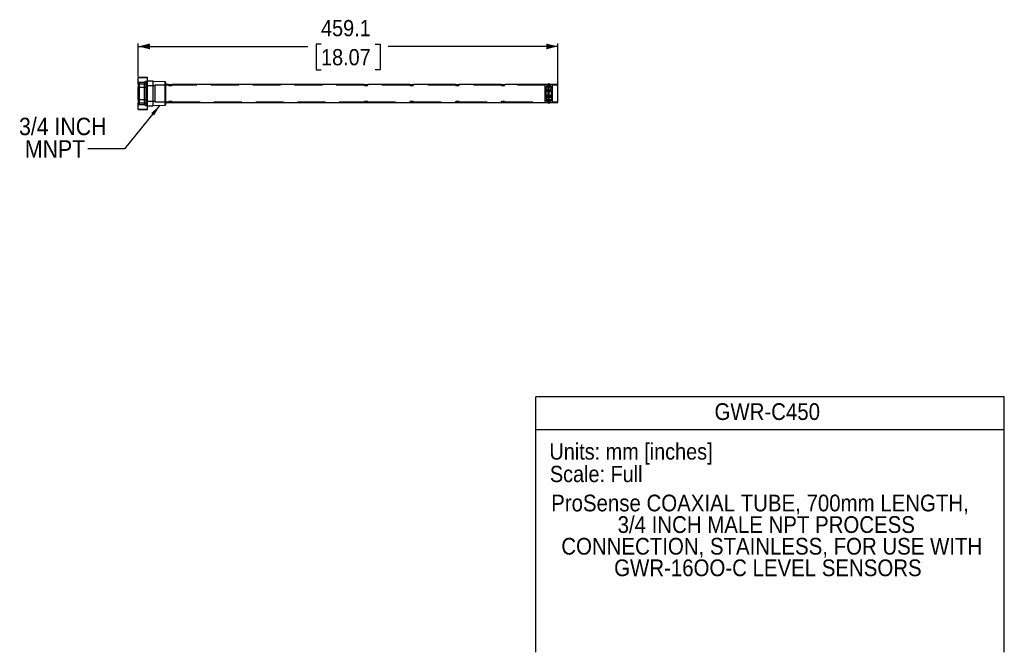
# Model space of a CAD drawing. Header units: millimetres. Extents: x 37 to 2032, y 0 to 692.
# Tile 2 of 2: x 955 to 2032, y 0 to 692. Entities that reach past the tile are written whole.
import ezdxf
from ezdxf.enums import TextEntityAlignment as Align

# ---------------------------------------------------------------- set-up
doc = ezdxf.new("R2010")
doc.units = ezdxf.units.MM
doc.linetypes.add('SLD-Dashed', pattern=[45.72, 30.48, -15.24])
doc.linetypes.add('SLD-Solid', pattern=[0])
doc.layers.add('DIMENSIONS', color=140, linetype='SLD-Solid', lineweight=25)
doc.layers.add('TEXT', color=140, linetype='SLD-Solid', lineweight=25)
doc.layers.add('HIDDEN', color=102, linetype='SLD-Dashed')
doc.layers.add('SLD-DEFPOINTS', color=7, linetype='Continuous', plot=False)
doc.layers.get('SLD-DEFPOINTS').off()
doc.styles.add('SLDTEXTSTYLE0', font='GOTHIC.TTF', dxfattribs={"width": 0.913})
doc.styles.get("Standard").update_dxf_attribs({"font": 'GOTHIC.TTF'})
doc.dimstyles.new('SLDDIMSTYLE3', dxfattribs={"dimtxt": 17.78, "dimasz": 12.7, "dimexe": 0, "dimexo": 0.0625, "dimgap": 4.445, "dimtad": 0, "dimtih": 1, "dimtoh": 1, "dimdec": 1, "dimrnd": 1e-09, "dimzin": 12, "dimdsep": 46, "dimtxsty": 'SLDTEXTSTYLE0', "dimsah": 1, "dimcen": 0.09, "dimadec": 0, "dimazin": 3, "dimtfac": 1, "dimtdec": 1, "dimtofl": 0, "dimtmove": 0, "dimatfit": 3, "dimfxl": 0, "dimfrac": 2, "dimtolj": 1, "dimtzin": 12, "dimarcsym": 0})
doc.dimstyles.new('SLDDIMSTYLE4', dxfattribs={"dimtxt": 0.18, "dimasz": 12.7, "dimexe": 0, "dimexo": 0.0625, "dimgap": 0, "dimtad": 0, "dimtih": 1, "dimtoh": 1, "dimdec": 0, "dimrnd": 1e-09, "dimzin": 0, "dimdsep": 46, "dimtxsty": 'Standard', "dimsah": 1, "dimcen": 0.09, "dimadec": 0, "dimazin": 0, "dimtfac": 12.7, "dimtdec": 0, "dimtofl": 0, "dimtmove": 0, "dimatfit": 3, "dimfxl": 0, "dimfrac": 2, "dimtolj": 1, "dimtzin": 0, "dimarcsym": 0})

# ---------------------------------------------------------------- blocks, each defined once
blk = doc.blocks.new('Block1')
at = {"color": 140, "linetype": 'SLD-Solid', "lineweight": 18}
blk.add_line((2032, 0), (1519.4, 0), dxfattribs=at)
at = {"layer": 'TEXT'}
for p, q in [((2032, 279.4), (1519.4, 279.4)), ((1519.4, 0), (1519.4, 279.4)), ((2032, 0), (2032, 279.4)), ((1519.4, 243.8), (2032, 243.8))]:
    blk.add_line(p, q, dxfattribs=at)
at = {"layer": 'TEXT', "char_height": 17.78, "attachment_point": 1, "style": 'SLDTEXTSTYLE0'}
for s, insert in [('Units: mm [inches]', (1534.3, 228.6)), ('Scale: Full', (1534.8, 204))]:
    blk.add_mtext(s, dxfattribs=dict(at, insert=insert))
at = {"layer": 'TEXT', "color": 140, "style": 'SLDTEXTSTYLE0', "width": 0.913}
for tag, p in [('AUTOATTR1', (1714.9, 248.7)), ('AUTOATTR0_0', (1536.2, 148.7)), ('AUTOATTR0_1', (1608.9, 125.1)), ('AUTOATTR0_2', (1547.3, 101.4)), ('AUTOATTR0_3', (1605.1, 77.8))]:
    blk.add_attdef(tag, text='', height=18.3, dxfattribs=at).set_placement(p, align=Align.BOTTOM_LEFT)
blk = doc.blocks.new('_D_3')
at = {"layer": 'DIMENSIONS'}
for p, q in [((1084.4, 630), (1084.4, 666)), ((1084.4, 662.9), (1270, 662.9)), ((1284.4, 665.5), (1279, 665.5)), ((1279, 665.5), (1279, 637.2)), ((1343.6, 665.5), (1349, 665.5)), ((1349, 665.5), (1349, 637.2)), ((1543.5, 662.9), (1358, 662.9)), ((1543.5, 621.6), (1543.5, 666)), ((1279, 637.2), (1284.4, 637.2)), ((1349, 637.2), (1343.6, 637.2))]:
    blk.add_line(p, q, dxfattribs=at)
for points in [[(1084.4, 662.9), (1097.1, 659.7), (1097.1, 666)], [(1543.5, 662.9), (1530.8, 666), (1530.8, 659.7)]]:
    blk.add_solid(points, dxfattribs=at)
at = {"layer": 'DIMENSIONS', "char_height": 17.78, "attachment_point": 1, "style": 'SLDTEXTSTYLE0'}
for s, insert in [('459.1', (1284.4, 691.8)), ('18.07', (1284.4, 660))]:
    blk.add_mtext(s, dxfattribs=dict(at, insert=insert))
blk = doc.blocks.new('SW_NOTE_1')
at = {"layer": 'TEXT', "color": 0, "char_height": 19.05, "attachment_point": 1, "style": 'SLDTEXTSTYLE0'}
for s, insert in [('3/4 INCH', (-75.4, 34.1)), (' MNPT', (-75.4, 9.5))]:
    blk.add_mtext(s, dxfattribs=dict(at, insert=insert))

msp = doc.modelspace()

# ---------------------------------------------------------------- linework, layer by layer
for p, q in [((1094.44, 628.86), (1084.44, 628.86)), ((1084.44, 628.86), (1084.44, 628.76)), ((1084.44, 628.76), (1094.44, 628.76)), ((1084.44, 621.67), (1084.44, 628.76)), ((1094.44, 628.76), (1094.44, 628.86)), ((1094.44, 621.67), (1094.44, 628.76)), ((1094.44, 621.67), (1084.44, 621.67)), ((1084.44, 621.67), (1084.44, 618.44)), ((1084.44, 618.44), (1094.44, 618.44)), ((1084.44, 604.27), (1084.44, 618.44)), ((1100.64, 624.73), (1094.44, 624.73)), ((1094.44, 618.44), (1094.44, 621.67)), ((1094.44, 604.27), (1094.44, 618.44)), ((1100.64, 597.98), (1100.64, 624.73)), ((1113.66, 624.09), (1100.64, 624.49)), ((1114.44, 623.3), (1113.66, 624.09)), ((1113.66, 624.09), (1113.66, 598.63)), ((1114.44, 599.41), (1114.44, 623.3)), ((1117.55, 621.36), (1114.44, 621.36)), ((1331.55, 621.36), (1121.52, 621.36)), ((1381.55, 621.36), (1335.52, 621.36)), ((1431.55, 621.36), (1385.52, 621.36)), ((1481.55, 621.36), (1435.52, 621.36)), ((1531.57, 621.36), (1485.52, 621.36)), ((1533.04, 621.72), (1533.04, 621.7)), ((1533.04, 621.7), (1533.04, 601.02)), ((1534.04, 621.7), (1534.04, 621.72)), ((1534.04, 601.02), (1534.04, 621.7)), ((1543.54, 621.36), (1535.53, 621.36)), ((1543.54, 601.36), (1543.54, 621.36)), ((1094.44, 604.27), (1084.44, 604.27)), ((1084.44, 604.27), (1084.44, 601.04)), ((1094.44, 601.04), (1094.44, 604.27)), ((1084.44, 601.04), (1094.44, 601.04)), ((1084.44, 593.96), (1084.44, 601.04)), ((1094.44, 593.96), (1084.44, 593.96)), ((1084.44, 593.96), (1084.44, 593.86)), ((1084.44, 593.86), (1094.44, 593.86)), ((1094.44, 593.96), (1094.44, 601.04)), ((1094.44, 597.98), (1100.64, 597.98)), ((1094.44, 593.86), (1094.44, 593.96)), ((1100.64, 598.22), (1113.66, 598.63)), ((1113.66, 598.63), (1114.44, 599.41)), ((1114.44, 601.36), (1117.57, 601.36)), ((1121.53, 601.36), (1331.57, 601.36)), ((1335.53, 601.36), (1381.57, 601.36)), ((1385.53, 601.36), (1431.57, 601.36)), ((1435.53, 601.36), (1481.57, 601.36)), ((1485.53, 601.36), (1531.55, 601.36)), ((1533.04, 601.02), (1533.04, 601)), ((1534.04, 601), (1534.04, 601.02)), ((1535.52, 601.36), (1543.54, 601.36))]:
    msp.add_line(p, q)
for centre, radius, start, end in [((1119.54, 631.25), 10.09, 258.58641, 281.31914), ((1333.54, 631.25), 10.09, 258.58562, 281.31993), ((1383.54, 631.25), 10.09, 258.58567, 281.31988), ((1433.54, 631.25), 10.09, 258.58555, 281.32), ((1483.54, 631.25), 10.09, 258.58557, 281.31998), ((1533.54, 621.72), 0.5, 0, 180), ((1533.54, 621.69), 0.5, 0.60108, 179.39892), ((1533.54, 601.02), 0.5, 180.5893, 359.4107), ((1533.54, 601), 0.5, 180, 0)]:
    msp.add_arc(centre, radius, start, end)
for points, knots in [([(1533.1, 621.17), (1533, 621.17), (1532.67, 621.18), (1532.2, 621.24), (1531.78, 621.31), (1531.55, 621.35), (1531.57, 621.35), (1531.57, 621.35)], [0, 0, 0, 0, 0.1179285, 0.3656008, 0.6164755, 0.8686266, 1, 1, 1, 1]), ([(1535.53, 621.35), (1535.54, 621.35), (1535.57, 621.36), (1535.43, 621.33), (1535.11, 621.28), (1534.61, 621.2), (1534.19, 621.18), (1533.99, 621.17)], [0, 0, 0, 0, 0.023359, 0.269678, 0.516351, 0.767274, 1, 1, 1, 1]), ([(1117.57, 601.36), (1117.56, 601.36), (1117.55, 601.36), (1117.75, 601.4), (1118.15, 601.46), (1118.73, 601.53), (1119.39, 601.56), (1120.06, 601.55), (1120.68, 601.5), (1121.17, 601.43), (1121.49, 601.37), (1121.52, 601.36), (1121.53, 601.36)], [0, 0, 0, 0, 0.0499293, 0.155067, 0.2612094, 0.3691154, 0.4768363, 0.5826174, 0.6877624, 0.7945291, 0.9026735, 1, 1, 1, 1]), ([(1331.57, 601.36), (1331.56, 601.36), (1331.55, 601.36), (1331.75, 601.4), (1332.15, 601.46), (1332.73, 601.53), (1333.39, 601.56), (1334.06, 601.55), (1334.68, 601.5), (1335.17, 601.43), (1335.49, 601.37), (1335.52, 601.36), (1335.53, 601.36)], [0, 0, 0, 0, 0.0499293, 0.1550672, 0.2612101, 0.369115, 0.4768369, 0.582618, 0.6877631, 0.7945294, 0.9026735, 1, 1, 1, 1]), ([(1381.57, 601.36), (1381.56, 601.36), (1381.55, 601.36), (1381.75, 601.4), (1382.15, 601.46), (1382.73, 601.53), (1383.39, 601.56), (1384.06, 601.55), (1384.68, 601.5), (1385.17, 601.43), (1385.49, 601.37), (1385.52, 601.36), (1385.53, 601.36)], [0, 0, 0, 0, 0.04992937, 0.15506742, 0.26120896, 0.36911602, 0.47683578, 0.58261466, 0.68775992, 0.79452801, 0.90267333, 1, 1, 1, 1]), ([(1431.57, 601.36), (1431.56, 601.36), (1431.55, 601.36), (1431.75, 601.4), (1432.15, 601.46), (1432.73, 601.53), (1433.39, 601.56), (1434.06, 601.55), (1434.68, 601.5), (1435.17, 601.43), (1435.49, 601.37), (1435.52, 601.36), (1435.53, 601.36)], [0, 0, 0, 0, 0.0499292, 0.155067, 0.2612083, 0.3691151, 0.4768392, 0.5826178, 0.6877629, 0.7945307, 0.9026736, 1, 1, 1, 1]), ([(1481.57, 601.36), (1481.56, 601.36), (1481.55, 601.36), (1481.75, 601.4), (1482.15, 601.46), (1482.73, 601.53), (1483.39, 601.56), (1484.06, 601.55), (1484.68, 601.5), (1485.17, 601.43), (1485.49, 601.37), (1485.52, 601.36), (1485.53, 601.36)], [0, 0, 0, 0, 0.0499293, 0.1550672, 0.2612086, 0.3691155, 0.4768352, 0.5826186, 0.6877638, 0.7945283, 0.9026735, 1, 1, 1, 1]), ([(1531.55, 601.36), (1531.56, 601.36), (1531.6, 601.37), (1531.92, 601.43), (1532.41, 601.5), (1532.82, 601.54), (1533.04, 601.55), (1533.04, 601.55)], [0, 0, 0, 0, 0.2357686, 0.4867755, 0.7418553, 0.9995529, 1, 1, 1, 1]), ([(1533.98, 601.54), (1534.05, 601.54), (1534.35, 601.53), (1534.8, 601.48), (1535.26, 601.41), (1535.52, 601.36), (1535.52, 601.36), (1535.52, 601.36)], [0, 0, 0, 0, 0.0806622, 0.3277273, 0.5779296, 0.8302605, 1, 1, 1, 1])]:
    msp.add_open_spline(points, degree=3, knots=knots)
for points in [[(1533.04, 621.32), (1533.04, 621.31), (1533.04, 621.3), (1533.04, 621.29)], [(1534.04, 621.29), (1534.04, 621.3), (1534.04, 621.31), (1534.04, 621.32)], [(1533.04, 601.43), (1533.04, 601.41), (1533.04, 601.4), (1533.04, 601.39)], [(1534.04, 601.39), (1534.04, 601.4), (1534.04, 601.41), (1534.04, 601.43)]]:
    msp.add_open_spline(points, degree=3)
at = {"layer": 'HIDDEN'}
for p, q in [((1085.44, 623.41), (1084.44, 624.42)), ((1085.44, 623.41), (1085.44, 599.3)), ((1091.04, 623.41), (1085.44, 623.41)), ((1092.79, 624.43), (1091.04, 623.41)), ((1091.04, 623.41), (1091.04, 599.3)), ((1092.79, 624.43), (1092.79, 598.29)), ((1093.54, 598.72), (1093.54, 623.99)), ((1102.54, 619.61), (1093.54, 619.61)), ((1102.54, 620.36), (1102.54, 602.36)), ((1117.55, 620.36), (1102.54, 620.36)), ((1117.54, 621.36), (1117.54, 620.35)), ((1331.55, 620.36), (1121.52, 620.36)), ((1121.54, 620.35), (1121.54, 621.36)), ((1331.54, 621.36), (1331.54, 620.35)), ((1381.55, 620.36), (1335.52, 620.36)), ((1335.54, 620.35), (1335.54, 621.36)), ((1381.54, 621.36), (1381.54, 620.35)), ((1431.55, 620.36), (1385.52, 620.36)), ((1385.54, 620.35), (1385.54, 621.36)), ((1431.54, 621.36), (1431.54, 620.35)), ((1481.55, 620.36), (1435.52, 620.36)), ((1435.54, 620.35), (1435.54, 621.36)), ((1481.54, 621.36), (1481.54, 620.35)), ((1529.79, 620.36), (1485.52, 620.36)), ((1485.54, 620.35), (1485.54, 621.36)), ((1529.79, 602.36), (1529.79, 620.36)), ((1530.39, 618.82), (1529.79, 619.86)), ((1532.97, 618.86), (1530.37, 618.86)), ((1530.37, 618.53), (1530.37, 618.81)), ((1532.97, 618.53), (1530.37, 618.53)), ((1532.97, 618.41), (1530.37, 618.41)), ((1536.15, 615.16), (1530.94, 615.16)), ((1536.13, 615.16), (1530.95, 615.16)), ((1531.54, 621.36), (1531.54, 620.35)), ((1532.97, 620.36), (1531.54, 620.36)), ((1532.36, 614.77), (1532.36, 613.57)), ((1532.36, 614.77), (1534.72, 614.77)), ((1534.72, 614.75), (1532.36, 614.75)), ((1532.97, 620.15), (1532.97, 620.36)), ((1532.97, 602.56), (1532.97, 620.15)), ((1532.97, 617.32), (1534.12, 617.32)), ((1534.12, 617.31), (1532.97, 617.31)), ((1534.12, 615.04), (1532.97, 615.04)), ((1532.97, 615.02), (1534.12, 615.02)), ((1533.44, 621.15), (1533.1, 621.17)), ((1533.42, 621.16), (1534.04, 621.17)), ((1533.44, 621.21), (1533.44, 601.5)), ((1533.54, 621.11), (1533.44, 621.11)), ((1533.54, 621.15), (1533.54, 601.56)), ((1534.12, 620.36), (1534.12, 620.15)), ((1535.54, 620.36), (1534.12, 620.36)), ((1534.12, 602.56), (1534.12, 620.15)), ((1536.71, 618.86), (1534.12, 618.86)), ((1536.71, 618.53), (1534.12, 618.53)), ((1536.71, 618.41), (1534.12, 618.41)), ((1534.72, 614.77), (1534.72, 613.57)), ((1535.54, 620.35), (1535.54, 621.36)), ((1537.29, 619.86), (1536.69, 618.82)), ((1536.71, 618.53), (1536.71, 618.81)), ((1537.29, 620.36), (1537.29, 602.36)), ((1543.54, 620.36), (1537.29, 620.36)), ((1529.79, 602.86), (1530.39, 603.89)), ((1532.97, 613.9), (1530.37, 613.9)), ((1532.97, 613.53), (1530.37, 613.53)), ((1532.97, 609.18), (1530.37, 609.18)), ((1532.97, 608.81), (1530.37, 608.81)), ((1532.97, 604.3), (1530.37, 604.3)), ((1532.97, 604.18), (1530.37, 604.18)), ((1530.37, 603.86), (1532.97, 603.86)), ((1530.94, 607.56), (1536.15, 607.56)), ((1530.95, 607.56), (1536.13, 607.56)), ((1534.72, 613.57), (1532.36, 613.57)), ((1532.36, 613.53), (1534.72, 613.53)), ((1532.36, 609.18), (1532.36, 607.96)), ((1532.36, 609.18), (1534.72, 609.18)), ((1534.72, 609.15), (1532.36, 609.15)), ((1534.72, 607.96), (1532.36, 607.96)), ((1532.36, 607.94), (1534.72, 607.94)), ((1532.97, 607.69), (1534.12, 607.69)), ((1534.12, 607.67), (1532.97, 607.67)), ((1534.12, 605.4), (1532.97, 605.4)), ((1532.97, 605.39), (1534.12, 605.39)), ((1536.71, 613.9), (1534.12, 613.9)), ((1536.71, 613.53), (1534.12, 613.53)), ((1536.71, 609.18), (1534.12, 609.18)), ((1536.71, 608.81), (1534.12, 608.81)), ((1536.71, 604.3), (1534.12, 604.3)), ((1536.71, 604.18), (1534.12, 604.18)), ((1534.12, 603.86), (1536.71, 603.86)), ((1534.72, 609.18), (1534.72, 607.96)), ((1536.69, 603.89), (1537.29, 602.86)), ((1084.44, 598.3), (1085.44, 599.3)), ((1085.44, 599.3), (1091.04, 599.3)), ((1091.04, 599.3), (1092.79, 598.29)), ((1093.54, 603.11), (1102.54, 603.11)), ((1102.54, 602.36), (1117.55, 602.36)), ((1117.54, 602.36), (1117.54, 601.36)), ((1121.51, 602.36), (1331.55, 602.36)), ((1121.54, 601.36), (1121.54, 602.36)), ((1331.54, 602.36), (1331.54, 601.36)), ((1335.51, 602.36), (1381.55, 602.36)), ((1335.54, 601.36), (1335.54, 602.36)), ((1381.54, 602.36), (1381.54, 601.36)), ((1385.51, 602.36), (1431.55, 602.36)), ((1385.54, 601.36), (1385.54, 602.36)), ((1431.54, 602.36), (1431.54, 601.36)), ((1435.51, 602.36), (1481.55, 602.36)), ((1435.54, 601.36), (1435.54, 602.36)), ((1481.54, 602.36), (1481.54, 601.36)), ((1485.51, 602.36), (1529.79, 602.36)), ((1485.54, 601.36), (1485.54, 602.36)), ((1531.54, 602.36), (1531.54, 601.36)), ((1531.54, 602.36), (1532.97, 602.36)), ((1532.97, 602.36), (1532.97, 602.56)), ((1533.04, 601.55), (1533.44, 601.56)), ((1533.44, 601.61), (1533.54, 601.61)), ((1533.54, 601.56), (1533.98, 601.54)), ((1534.12, 602.56), (1534.12, 602.36)), ((1534.12, 602.36), (1535.54, 602.36)), ((1535.54, 601.36), (1535.54, 602.36)), ((1537.29, 602.36), (1543.54, 602.36))]:
    msp.add_line(p, q, dxfattribs=at)
at = {"layer": 'HIDDEN', "flags": 128}
for points in [[(1533.54, 618.94), (1533.35, 618.92), (1533.19, 618.84), (1533.08, 618.73), (1533.04, 618.61), (1533.08, 618.48), (1533.19, 618.37), (1533.35, 618.3), (1533.54, 618.27), (1533.73, 618.3), (1533.9, 618.37), (1534, 618.48), (1534.04, 618.61), (1534, 618.73), (1533.9, 618.84), (1533.73, 618.92), (1533.54, 618.94)], [(1533.54, 603.77), (1533.73, 603.8), (1533.9, 603.87), (1534, 603.98), (1534.04, 604.11), (1534, 604.23), (1533.9, 604.34), (1533.73, 604.42), (1533.54, 604.44), (1533.35, 604.42), (1533.19, 604.34), (1533.08, 604.23), (1533.04, 604.11), (1533.08, 603.98), (1533.19, 603.87), (1533.35, 603.8), (1533.54, 603.77)]]:
    msp.add_lwpolyline(points, dxfattribs=at)
at = {"layer": 'HIDDEN'}
for centre, radius, start, end in [((1093.04, 623.99), 0.5, 0, 119.99927), ((1533.54, 621.72), 0.5, 180, 0), ((1533.54, 621.7), 0.494, 180.26482, 259.06252), ((1533.55, 621.7), 0.496, 269.54879, 359.56877), ((1093.04, 598.72), 0.5, 240.00073, 0), ((1533.54, 601), 0.5, 0, 180), ((1533.54, 601.01), 0.494, 100.93748, 179.73518), ((1533.55, 601.01), 0.496, 0.43123, 90.45121)]:
    msp.add_arc(centre, radius, start, end, dxfattribs=at)
for points, knots in [([(1117.54, 620.36), (1117.58, 620.35), (1117.64, 620.33), (1118.01, 620.26), (1118.53, 620.18), (1119.17, 620.13), (1119.85, 620.13), (1120.49, 620.18), (1121.03, 620.25), (1121.39, 620.32), (1121.56, 620.36), (1121.53, 620.35), (1121.52, 620.35)], [0, 0, 0, 0, 0.10756379, 0.21506133, 0.32420336, 0.43413, 0.54196181, 0.64810572, 0.7555773, 0.8653179, 0.97478287, 1, 1, 1, 1]), ([(1121.32, 621.31), (1121.34, 621.32), (1121.48, 621.34), (1121.56, 621.36), (1121.53, 621.35), (1121.52, 621.35)], [0, 0, 0, 0, 0.1121866, 0.8409146, 1, 1, 1, 1]), ([(1331.54, 620.36), (1331.58, 620.35), (1331.64, 620.33), (1332.01, 620.26), (1332.53, 620.18), (1333.17, 620.13), (1333.85, 620.13), (1334.49, 620.18), (1335.03, 620.25), (1335.39, 620.32), (1335.56, 620.36), (1335.53, 620.35), (1335.52, 620.35)], [0, 0, 0, 0, 0.1075638, 0.2150617, 0.3242043, 0.4341298, 0.5419625, 0.6481069, 0.7555777, 0.8653178, 0.9747829, 1, 1, 1, 1]), ([(1335.45, 621.34), (1335.49, 621.35), (1335.55, 621.36), (1335.53, 621.35), (1335.52, 621.35)], [0, 0, 0, 0, 0.7136333, 1, 1, 1, 1]), ([(1381.54, 620.36), (1381.58, 620.35), (1381.64, 620.33), (1382.01, 620.26), (1382.53, 620.18), (1383.17, 620.13), (1383.85, 620.13), (1384.49, 620.18), (1385.03, 620.25), (1385.39, 620.32), (1385.56, 620.36), (1385.53, 620.35), (1385.52, 620.35)], [0, 0, 0, 0, 0.1075633, 0.2150624, 0.3242032, 0.4341309, 0.5419636, 0.6481058, 0.7555785, 0.8653186, 0.9747831, 1, 1, 1, 1]), ([(1431.54, 620.36), (1431.58, 620.35), (1431.64, 620.33), (1432.01, 620.26), (1432.53, 620.18), (1433.17, 620.13), (1433.85, 620.13), (1434.49, 620.18), (1435.03, 620.25), (1435.39, 620.32), (1435.56, 620.36), (1435.53, 620.35), (1435.52, 620.35)], [0, 0, 0, 0, 0.1075643, 0.215061, 0.3242054, 0.4341286, 0.5419613, 0.648108, 0.7555769, 0.865317, 0.9747827, 1, 1, 1, 1]), ([(1481.54, 620.36), (1481.58, 620.35), (1481.64, 620.33), (1482.01, 620.26), (1482.53, 620.18), (1483.17, 620.13), (1483.85, 620.13), (1484.49, 620.18), (1485.03, 620.25), (1485.39, 620.32), (1485.56, 620.36), (1485.53, 620.35), (1485.52, 620.35)], [0, 0, 0, 0, 0.1075633, 0.2150624, 0.3242032, 0.4341309, 0.5419636, 0.6481058, 0.7555785, 0.8653186, 0.9747831, 1, 1, 1, 1]), ([(1532.36, 614.77), (1532.27, 614.81), (1532.17, 614.88), (1531.94, 615.08), (1531.82, 615.22), (1531.57, 615.53), (1531.45, 615.71), (1531.27, 616), (1531.21, 616.11), (1531.1, 616.32), (1531.05, 616.42), (1530.94, 616.64), (1530.89, 616.75), (1530.79, 616.98), (1530.74, 617.09), (1530.66, 617.31), (1530.62, 617.41), (1530.54, 617.62), (1530.51, 617.72), (1530.46, 617.91), (1530.43, 618), (1530.39, 618.16), (1530.38, 618.23), (1530.36, 618.35), (1530.35, 618.41), (1530.35, 618.49), (1530.36, 618.52), (1530.37, 618.53)], [0, 0, 0, 0, 0.125, 0.125, 0.25, 0.25, 0.375, 0.375, 0.4375, 0.4375, 0.5, 0.5, 0.5625, 0.5625, 0.625, 0.625, 0.6875, 0.6875, 0.75, 0.75, 0.8125, 0.8125, 0.875, 0.875, 0.9375, 0.9375, 1, 1, 1, 1]), ([(1532.36, 613.53), (1532.27, 613.76), (1532.17, 613.97), (1531.94, 614.35), (1531.82, 614.52), (1531.57, 614.8), (1531.45, 614.92), (1531.27, 615.04), (1531.21, 615.08), (1531.1, 615.13), (1531.05, 615.15), (1530.94, 615.16), (1530.89, 615.16), (1530.79, 615.13), (1530.74, 615.11), (1530.66, 615.04), (1530.62, 615), (1530.54, 614.89), (1530.51, 614.83), (1530.46, 614.69), (1530.43, 614.6), (1530.39, 614.42), (1530.38, 614.32), (1530.36, 614.11), (1530.35, 614), (1530.35, 613.77), (1530.36, 613.65), (1530.37, 613.53)], [0, 0, 0, 0, 0.125, 0.125, 0.25, 0.25, 0.375, 0.375, 0.4375, 0.4375, 0.5, 0.5, 0.5625, 0.5625, 0.625, 0.625, 0.6875, 0.6875, 0.75, 0.75, 0.8125, 0.8125, 0.875, 0.875, 0.9375, 0.9375, 1, 1, 1, 1]), ([(1530.37, 613.9), (1530.37, 614.01), (1530.37, 614.11), (1530.39, 614.31), (1530.4, 614.4), (1530.44, 614.57), (1530.46, 614.65), (1530.51, 614.79), (1530.54, 614.85), (1530.63, 615.01), (1530.71, 615.09), (1530.88, 615.16), (1530.98, 615.17), (1531.19, 615.11), (1531.29, 615.05), (1531.52, 614.87), (1531.63, 614.76), (1531.86, 614.48), (1531.97, 614.33), (1532.18, 613.97), (1532.28, 613.78), (1532.36, 613.57)], [0, 0, 0, 0, 0.0625, 0.0625, 0.125, 0.125, 0.1875, 0.1875, 0.25, 0.25, 0.375, 0.375, 0.5, 0.5, 0.625, 0.625, 0.75, 0.75, 0.875, 0.875, 1, 1, 1, 1]), ([(1531.56, 620.35), (1531.56, 620.35), (1531.52, 620.36), (1531.68, 620.33), (1532.03, 620.26), (1532.49, 620.19), (1532.84, 620.16), (1532.97, 620.15)], [0, 0, 0, 0, 0.0552421, 0.3123024, 0.5706626, 0.834574, 1, 1, 1, 1]), ([(1531.57, 621.35), (1531.57, 621.35), (1531.55, 621.35), (1531.65, 621.33), (1531.78, 621.31), (1531.79, 621.31)], [0, 0, 0, 0, 0.3175059, 0.9838896, 1, 1, 1, 1]), ([(1534.12, 620.15), (1533.93, 620.14), (1533.74, 620.13), (1533.35, 620.13), (1533.15, 620.14), (1532.97, 620.15)], [0, 0, 0, 0, 0.5, 0.5, 1, 1, 1, 1]), ([(1534.04, 621.32), (1534.04, 621.34), (1534.04, 621.37), (1534.02, 621.42), (1533.99, 621.47), (1533.96, 621.51), (1533.91, 621.55), (1533.85, 621.59), (1533.78, 621.62), (1533.71, 621.64), (1533.63, 621.65), (1533.57, 621.66), (1533.5, 621.66), (1533.4, 621.65), (1533.28, 621.61), (1533.17, 621.55), (1533.1, 621.48), (1533.05, 621.41), (1533.05, 621.35), (1533.04, 621.32)], [0, 0, 0, 0, 0.0464614, 0.0937024, 0.1417225, 0.1905215, 0.2400993, 0.2904561, 0.3415922, 0.3935084, 0.4462054, 0.4996843, 0.5004606, 0.5890738, 0.6755417, 0.7598675, 0.8420529, 0.9220977, 1, 1, 1, 1]), ([(1533.04, 621.29), (1533.04, 621.17), (1533.14, 621.06), (1533.45, 620.94), (1533.64, 620.94), (1533.95, 621.06), (1534.04, 621.17), (1534.04, 621.29)], [0, 0, 0, 0, 0.3333333, 0.3333333, 0.6666667, 0.6666667, 1, 1, 1, 1]), ([(1533.99, 621.17), (1533.97, 621.16), (1533.83, 621.15), (1533.68, 621.15), (1533.54, 621.15)], [0, 0, 0, 0, 0.1176917, 1, 1, 1, 1]), ([(1534.12, 620.15), (1534.33, 620.17), (1534.75, 620.21), (1535.21, 620.29), (1535.5, 620.35), (1535.52, 620.35), (1535.52, 620.35)], [0, 0, 0, 0, 0.26374136, 0.52734012, 0.79318848, 1, 1, 1, 1]), ([(1534.72, 614.77), (1534.81, 614.81), (1534.91, 614.88), (1535.14, 615.08), (1535.26, 615.22), (1535.51, 615.53), (1535.63, 615.71), (1535.81, 616), (1535.87, 616.11), (1535.98, 616.32), (1536.04, 616.42), (1536.14, 616.64), (1536.2, 616.75), (1536.29, 616.98), (1536.34, 617.09), (1536.43, 617.31), (1536.47, 617.41), (1536.54, 617.62), (1536.57, 617.72), (1536.63, 617.91), (1536.65, 618), (1536.69, 618.16), (1536.71, 618.23), (1536.73, 618.35), (1536.73, 618.41), (1536.73, 618.49), (1536.73, 618.52), (1536.71, 618.53)], [0, 0, 0, 0, 0.125, 0.125, 0.25, 0.25, 0.375, 0.375, 0.4375, 0.4375, 0.5, 0.5, 0.5625, 0.5625, 0.625, 0.625, 0.6875, 0.6875, 0.75, 0.75, 0.8125, 0.8125, 0.875, 0.875, 0.9375, 0.9375, 1, 1, 1, 1]), ([(1534.72, 613.57), (1534.81, 613.78), (1534.9, 613.97), (1535.12, 614.33), (1535.23, 614.48), (1535.45, 614.76), (1535.57, 614.87), (1535.79, 615.05), (1535.9, 615.11), (1536.05, 615.15), (1536.1, 615.16), (1536.2, 615.15), (1536.24, 615.14), (1536.33, 615.11), (1536.37, 615.08), (1536.45, 615.01), (1536.48, 614.96), (1536.55, 614.85), (1536.57, 614.79), (1536.62, 614.65), (1536.65, 614.57), (1536.7, 614.31), (1536.71, 614.12), (1536.71, 613.9)], [0, 0, 0, 0, 0.125, 0.125, 0.25, 0.25, 0.375, 0.375, 0.5, 0.5, 0.5625, 0.5625, 0.625, 0.625, 0.6875, 0.6875, 0.75, 0.75, 0.8125, 0.8125, 0.875, 0.875, 1, 1, 1, 1]), ([(1536.15, 615.14), (1536.16, 615.15), (1536.3, 615.19), (1536.48, 615.02), (1536.67, 614.63), (1536.74, 614.1), (1536.72, 613.71), (1536.71, 613.53)], [0, 0, 0, 0, 0.035488, 0.3179912, 0.5714345, 0.8000604, 1, 1, 1, 1]), ([(1532.36, 609.18), (1532.27, 608.95), (1532.17, 608.75), (1531.94, 608.36), (1531.82, 608.2), (1531.57, 607.91), (1531.45, 607.79), (1531.27, 607.67), (1531.21, 607.63), (1531.1, 607.58), (1531.05, 607.57), (1530.94, 607.55), (1530.89, 607.56), (1530.79, 607.58), (1530.74, 607.6), (1530.66, 607.67), (1530.62, 607.71), (1530.54, 607.82), (1530.51, 607.88), (1530.46, 608.02), (1530.43, 608.11), (1530.39, 608.29), (1530.38, 608.39), (1530.36, 608.6), (1530.35, 608.71), (1530.35, 608.94), (1530.36, 609.06), (1530.37, 609.18)], [0, 0, 0, 0, 0.125, 0.125, 0.25, 0.25, 0.375, 0.375, 0.4375, 0.4375, 0.5, 0.5, 0.5625, 0.5625, 0.625, 0.625, 0.6875, 0.6875, 0.75, 0.75, 0.8125, 0.8125, 0.875, 0.875, 0.9375, 0.9375, 1, 1, 1, 1]), ([(1530.37, 609.18), (1530.37, 609.95), (1530.37, 610.74), (1530.37, 611.95), (1530.37, 612.35), (1530.37, 613.13), (1530.37, 613.52), (1530.37, 613.9)], [0, 0, 0, 0, 0.5, 0.5, 0.75, 0.75, 1, 1, 1, 1]), ([(1530.37, 613.53), (1530.37, 612.76), (1530.37, 611.97), (1530.37, 610.76), (1530.37, 610.36), (1530.37, 609.58), (1530.37, 609.19), (1530.37, 608.81)], [0, 0, 0, 0, 0.5, 0.5, 0.75, 0.75, 1, 1, 1, 1]), ([(1530.37, 608.81), (1530.38, 608.63), (1530.39, 608.26), (1530.52, 607.86), (1530.7, 607.6), (1530.87, 607.58), (1530.95, 607.56)], [0, 0, 0, 0, 0.2481489, 0.4960285, 0.751303, 1, 1, 1, 1]), ([(1530.37, 604.3), (1530.37, 604.34), (1530.37, 604.39), (1530.39, 604.5), (1530.4, 604.57), (1530.44, 604.71), (1530.46, 604.79), (1530.51, 604.96), (1530.54, 605.05), (1530.63, 605.34), (1530.71, 605.54), (1530.88, 605.95), (1530.98, 606.16), (1531.19, 606.56), (1531.29, 606.75), (1531.52, 607.11), (1531.63, 607.27), (1531.86, 607.55), (1531.97, 607.67), (1532.18, 607.86), (1532.28, 607.93), (1532.36, 607.96)], [0, 0, 0, 0, 0.0625, 0.0625, 0.125, 0.125, 0.1875, 0.1875, 0.25, 0.25, 0.375, 0.375, 0.5, 0.5, 0.625, 0.625, 0.75, 0.75, 0.875, 0.875, 1, 1, 1, 1]), ([(1530.37, 603.9), (1530.37, 603.89), (1530.37, 603.76), (1530.37, 604.05), (1530.37, 604.3)], [0, 0, 0, 0, 0.1256108, 1, 1, 1, 1]), ([(1534.72, 609.18), (1534.81, 608.95), (1534.91, 608.75), (1535.14, 608.36), (1535.26, 608.2), (1535.51, 607.91), (1535.63, 607.79), (1535.81, 607.67), (1535.87, 607.63), (1535.98, 607.58), (1536.04, 607.57), (1536.14, 607.55), (1536.2, 607.56), (1536.29, 607.58), (1536.34, 607.6), (1536.43, 607.67), (1536.47, 607.71), (1536.54, 607.82), (1536.57, 607.88), (1536.63, 608.02), (1536.65, 608.11), (1536.69, 608.29), (1536.71, 608.39), (1536.73, 608.6), (1536.73, 608.71), (1536.73, 608.94), (1536.73, 609.06), (1536.71, 609.18)], [0, 0, 0, 0, 0.125, 0.125, 0.25, 0.25, 0.375, 0.375, 0.4375, 0.4375, 0.5, 0.5, 0.5625, 0.5625, 0.625, 0.625, 0.6875, 0.6875, 0.75, 0.75, 0.8125, 0.8125, 0.875, 0.875, 0.9375, 0.9375, 1, 1, 1, 1]), ([(1534.72, 607.96), (1534.81, 607.93), (1534.9, 607.86), (1535.12, 607.67), (1535.23, 607.55), (1535.45, 607.27), (1535.57, 607.11), (1535.79, 606.75), (1535.9, 606.56), (1536.05, 606.26), (1536.1, 606.16), (1536.2, 605.95), (1536.24, 605.85), (1536.33, 605.64), (1536.37, 605.54), (1536.45, 605.34), (1536.48, 605.24), (1536.55, 605.05), (1536.57, 604.96), (1536.62, 604.79), (1536.65, 604.71), (1536.7, 604.49), (1536.71, 604.38), (1536.71, 604.3)], [0, 0, 0, 0, 0.125, 0.125, 0.25, 0.25, 0.375, 0.375, 0.5, 0.5, 0.5625, 0.5625, 0.625, 0.625, 0.6875, 0.6875, 0.75, 0.75, 0.8125, 0.8125, 0.875, 0.875, 1, 1, 1, 1]), ([(1536.71, 609.18), (1536.71, 609.95), (1536.71, 610.74), (1536.71, 611.95), (1536.71, 612.35), (1536.71, 613.13), (1536.71, 613.52), (1536.71, 613.9)], [0, 0, 0, 0, 0.5, 0.5, 0.75, 0.75, 1, 1, 1, 1]), ([(1536.71, 613.53), (1536.71, 612.76), (1536.71, 611.97), (1536.71, 610.76), (1536.71, 610.36), (1536.71, 609.58), (1536.71, 609.19), (1536.71, 608.81)], [0, 0, 0, 0, 0.5, 0.5, 0.75, 0.75, 1, 1, 1, 1]), ([(1536.71, 603.9), (1536.71, 603.89), (1536.71, 603.76), (1536.71, 604.05), (1536.71, 604.3)], [0, 0, 0, 0, 0.12561083, 1, 1, 1, 1]), ([(1121.51, 602.36), (1121.52, 602.36), (1121.54, 602.36), (1121.34, 602.4), (1120.94, 602.47), (1120.37, 602.55), (1119.7, 602.59), (1119.03, 602.57), (1118.42, 602.51), (1117.93, 602.44), (1117.6, 602.37), (1117.57, 602.36), (1117.55, 602.36)], [0, 0, 0, 0, 0.0492651, 0.1538862, 0.259714, 0.3677177, 0.475543, 0.5809684, 0.6855646, 0.7921383, 0.9004526, 1, 1, 1, 1]), ([(1119.08, 602.57), (1119.09, 602.57), (1119.27, 602.58), (1119.46, 602.58), (1119.64, 602.58)], [0, 0, 0, 0, 0.0834162, 1, 1, 1, 1]), ([(1120, 601.55), (1119.98, 601.55), (1119.81, 601.56), (1119.61, 601.56), (1119.44, 601.56)], [0, 0, 0, 0, 0.1115213, 1, 1, 1, 1]), ([(1335.51, 602.36), (1335.52, 602.36), (1335.54, 602.36), (1335.34, 602.4), (1334.94, 602.47), (1334.37, 602.55), (1333.7, 602.59), (1333.03, 602.57), (1332.42, 602.51), (1331.93, 602.44), (1331.6, 602.37), (1331.57, 602.36), (1331.55, 602.36)], [0, 0, 0, 0, 0.0492651, 0.1538859, 0.2597145, 0.3677184, 0.4755438, 0.580968, 0.685565, 0.7921382, 0.9004526, 1, 1, 1, 1]), ([(1333.08, 602.57), (1333.09, 602.57), (1333.27, 602.58), (1333.46, 602.58), (1333.64, 602.58)], [0, 0, 0, 0, 0.0834024, 1, 1, 1, 1]), ([(1385.51, 602.36), (1385.52, 602.36), (1385.54, 602.36), (1385.34, 602.4), (1384.94, 602.47), (1384.37, 602.55), (1383.7, 602.59), (1383.03, 602.57), (1382.42, 602.51), (1381.93, 602.44), (1381.6, 602.37), (1381.57, 602.36), (1381.55, 602.36)], [0, 0, 0, 0, 0.0492651, 0.1538875, 0.2597132, 0.3677191, 0.4755445, 0.5809711, 0.685566, 0.7921375, 0.9004519, 1, 1, 1, 1]), ([(1383.44, 601.56), (1383.22, 601.55), (1382.78, 601.54), (1382.2, 601.47), (1381.78, 601.4), (1381.55, 601.36), (1381.57, 601.36), (1381.57, 601.36)], [0, 0, 0, 0, 0.2192445, 0.4383705, 0.6603279, 0.8834202, 1, 1, 1, 1]), ([(1383.08, 602.57), (1383.09, 602.57), (1383.27, 602.58), (1383.46, 602.58), (1383.64, 602.58)], [0, 0, 0, 0, 0.0834247, 1, 1, 1, 1]), ([(1384, 601.55), (1383.98, 601.55), (1383.81, 601.56), (1383.61, 601.56), (1383.44, 601.56)], [0, 0, 0, 0, 0.1115081, 1, 1, 1, 1]), ([(1435.51, 602.36), (1435.52, 602.36), (1435.54, 602.36), (1435.34, 602.4), (1434.94, 602.47), (1434.37, 602.55), (1433.7, 602.59), (1433.03, 602.57), (1432.42, 602.51), (1431.93, 602.44), (1431.6, 602.37), (1431.57, 602.36), (1431.55, 602.36)], [0, 0, 0, 0, 0.0492651, 0.153886, 0.2597145, 0.3677164, 0.4755419, 0.5809685, 0.6855633, 0.7921382, 0.9004526, 1, 1, 1, 1]), ([(1433.08, 602.57), (1433.09, 602.57), (1433.27, 602.58), (1433.46, 602.58), (1433.64, 602.58)], [0, 0, 0, 0, 0.0834247, 1, 1, 1, 1]), ([(1434, 601.55), (1433.98, 601.55), (1433.81, 601.56), (1433.61, 601.56), (1433.44, 601.56)], [0, 0, 0, 0, 0.11155179, 1, 1, 1, 1]), ([(1485.51, 602.36), (1485.52, 602.36), (1485.54, 602.36), (1485.34, 602.4), (1484.94, 602.47), (1484.37, 602.55), (1483.7, 602.59), (1483.03, 602.57), (1482.42, 602.51), (1481.93, 602.44), (1481.6, 602.37), (1481.57, 602.36), (1481.55, 602.36)], [0, 0, 0, 0, 0.0492651, 0.153886, 0.2597145, 0.3677203, 0.4755458, 0.5809676, 0.6855668, 0.7921383, 0.9004527, 1, 1, 1, 1]), ([(1483.08, 602.57), (1483.09, 602.57), (1483.27, 602.58), (1483.46, 602.58), (1483.64, 602.58)], [0, 0, 0, 0, 0.0834247, 1, 1, 1, 1]), ([(1484, 601.55), (1483.98, 601.55), (1483.81, 601.56), (1483.61, 601.56), (1483.44, 601.56)], [0, 0, 0, 0, 0.1115081, 1, 1, 1, 1]), ([(1532.97, 602.56), (1532.76, 602.55), (1532.57, 602.53), (1532.22, 602.48), (1532.07, 602.46), (1531.81, 602.41), (1531.71, 602.39), (1531.61, 602.37), (1531.59, 602.37), (1531.55, 602.36), (1531.54, 602.36), (1531.54, 602.36), (1531.55, 602.36), (1531.58, 602.37), (1531.61, 602.37), (1531.68, 602.38), (1531.72, 602.39), (1531.82, 602.41), (1531.87, 602.42), (1532, 602.45), (1532.07, 602.46), (1532.22, 602.48), (1532.31, 602.49), (1532.57, 602.53), (1532.76, 602.55), (1532.97, 602.56)], [0, 0, 0, 0, 0.125, 0.125, 0.25, 0.25, 0.375, 0.375, 0.4375, 0.4375, 0.5, 0.5, 0.5625, 0.5625, 0.625, 0.625, 0.6875, 0.6875, 0.75, 0.75, 0.8125, 0.8125, 0.875, 0.875, 1, 1, 1, 1]), ([(1532.97, 602.56), (1533.15, 602.57), (1533.35, 602.58), (1533.74, 602.58), (1533.93, 602.57), (1534.12, 602.56)], [0, 0, 0, 0, 0.5, 0.5, 1, 1, 1, 1]), ([(1534.04, 601.43), (1534.04, 601.55), (1533.95, 601.66), (1533.64, 601.78), (1533.45, 601.78), (1533.14, 601.66), (1533.04, 601.55), (1533.04, 601.43)], [0, 0, 0, 0, 0.3333333, 0.3333333, 0.6666667, 0.6666667, 1, 1, 1, 1]), ([(1533.04, 601.39), (1533.04, 601.37), (1533.05, 601.34), (1533.06, 601.29), (1533.09, 601.24), (1533.13, 601.2), (1533.18, 601.16), (1533.24, 601.12), (1533.3, 601.09), (1533.38, 601.07), (1533.46, 601.06), (1533.51, 601.05), (1533.59, 601.05), (1533.68, 601.06), (1533.81, 601.1), (1533.91, 601.16), (1533.99, 601.23), (1534.03, 601.31), (1534.04, 601.36), (1534.04, 601.39)], [0, 0, 0, 0, 0.0464614, 0.0937024, 0.1417225, 0.1905215, 0.2400993, 0.2904561, 0.3415922, 0.3935084, 0.4462054, 0.4996843, 0.5004606, 0.5890738, 0.6755417, 0.7598675, 0.8420529, 0.9220977, 1, 1, 1, 1]), ([(1535.52, 601.36), (1535.52, 601.36), (1535.55, 601.35), (1535.38, 601.39), (1535.01, 601.45), (1534.45, 601.52), (1533.8, 601.56), (1533.32, 601.56), (1533.1, 601.55), (1533.08, 601.55)], [0, 0, 0, 0, 0.05917086, 0.2424577, 0.42693022, 0.61460799, 0.80264637, 0.98746606, 1, 1, 1, 1]), ([(1535.52, 602.36), (1535.53, 602.36), (1535.56, 602.35), (1535.4, 602.39), (1535.06, 602.45), (1534.59, 602.52), (1534.25, 602.55), (1534.12, 602.56)], [0, 0, 0, 0, 0.0552421, 0.3123024, 0.5706626, 0.834574, 1, 1, 1, 1])]:
    msp.add_open_spline(points, degree=3, knots=knots, dxfattribs=at)
for points in [[(1533.54, 621.2), (1533.51, 621.2), (1533.48, 621.21), (1533.44, 621.21)], [(1533.54, 621.05), (1533.51, 621.05), (1533.48, 621.05), (1533.44, 621.05)], [(1533.44, 601.66), (1533.48, 601.66), (1533.51, 601.66), (1533.54, 601.66)], [(1533.44, 601.5), (1533.48, 601.51), (1533.51, 601.51), (1533.54, 601.51)]]:
    msp.add_open_spline(points, degree=3, dxfattribs=at)

# ---------------------------------------------------------------- block references
at = {"layer": 'SLD-DEFPOINTS'}
msp.add_blockref('Block1', (0, 0), dxfattribs=at).add_auto_attribs({'AUTOATTR0_0': 'ProSense COAXIAL TUBE, 700mm LENGTH, ', 'AUTOATTR0_1': '3/4 INCH MALE NPT PROCESS ', 'AUTOATTR0_2': 'CONNECTION, STAINLESS, FOR USE WITH ', 'AUTOATTR0_3': 'GWR-16OO-C LEVEL SENSORS', 'AUTOATTR1': 'GWR-C450'})
at = {"layer": 'TEXT'}
msp.add_blockref('SW_NOTE_1', (1029.37, 550.74), dxfattribs=at)

# ---------------------------------------------------------------- dimensions: what is measured, and where the dimension line sits
at = {"layer": 'DIMENSIONS'}
dim = msp.add_linear_dim(base=(1084.44, 662.86), p1=(1543.54, 620.36), p2=(1084.44, 628.76), dimstyle='SLDDIMSTYLE3', dxfattribs=at)
dim.commit()
dim.dimension.update_dxf_attribs({"geometry": '_D_3', "text_midpoint": (1313.99, 662.86), "dimtype": 160})

# ---------------------------------------------------------------- leaders
at = {"layer": 'TEXT'}
msp.add_leader([(1108.1, 598.45), (1069.53, 550.74), (1029.37, 550.74)], dimstyle='SLDDIMSTYLE4', dxfattribs=at)

doc.saveas('drawing.dxf')
